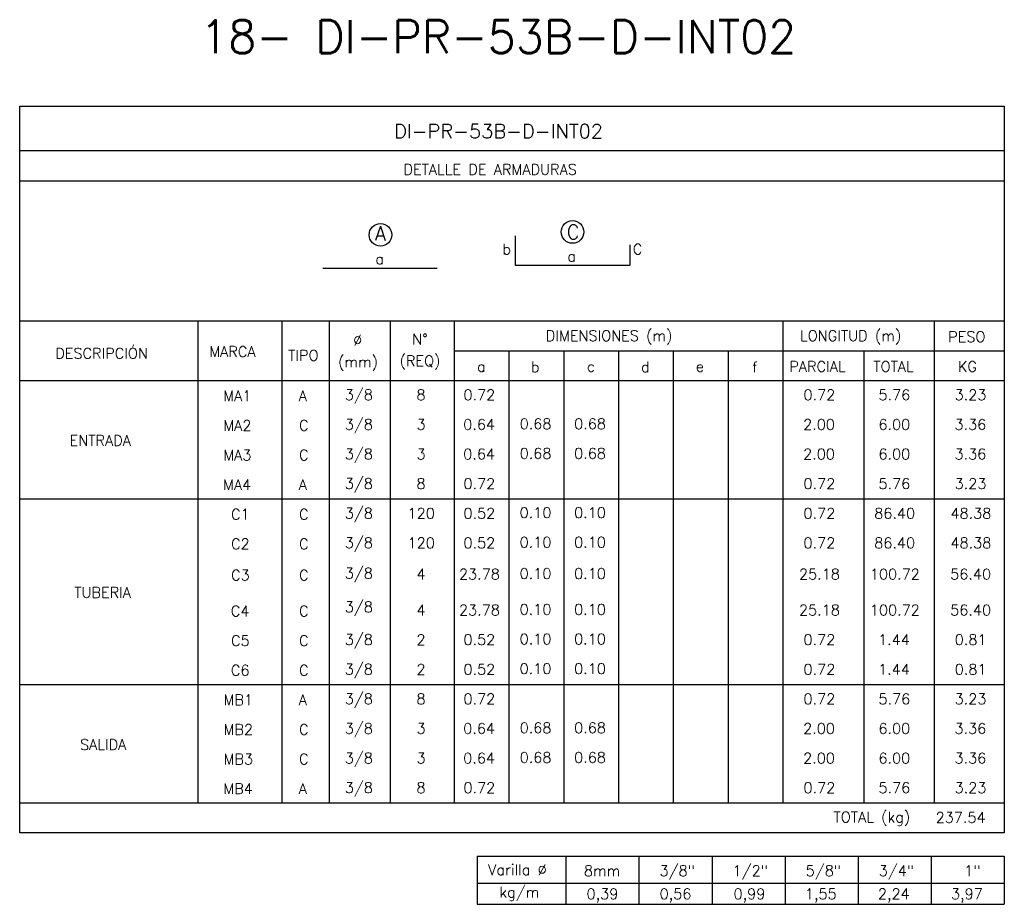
# Model space of a CAD drawing. Header units: metres. Extents: x -344 to 326, y 129 to 266.
# Tile 15 of 16: x 228 to 254, y 164 to 186. Entities that reach past the tile are written whole.
import ezdxf
from ezdxf.enums import TextEntityAlignment as Align

# ---------------------------------------------------------------- set-up
doc = ezdxf.new("R2010")
doc.units = ezdxf.units.M
for name, color, linetype in [('XREF-SE-CUADROS DE DESPIECE - HUAURA_PQT4$0$21', 3, 'Continuous'), ('XREF-SE-CUADROS DE DESPIECE - HUAURA_PQT4$0$21C', 3, 'Continuous'), ('XREF-SE-CUADROS DE DESPIECE - HUAURA_PQT4$0$23', 2, 'Continuous'), ('XREF-SE-CUADROS DE DESPIECE - HUAURA_PQT4$0$S-ANNO-TEXT', 7, 'Continuous'), ('XREF-SE-CUADROS DE DESPIECE - HUAURA_PQT4$0$S-LNWK-0006', 1, 'Continuous')]:
    doc.layers.add(name, color=color, linetype=linetype)
doc.styles.add('XREF-SE-CUADROS DE DESPIECE - HUAURA_PQT4$0$ROMANS-SP', font='romans.shx', dxfattribs={"width": 0.7})
doc.styles.add('XREF-SE-CUADROS DE DESPIECE - HUAURA_PQT4$0$TEGEPSA 100', font='romans.shx')

# ---------------------------------------------------------------- blocks, each defined once
blk = doc.blocks.new('XREF-SE-CUADROS DE DESPIECE - HUAURA_PQT4')
at = {"layer": 'XREF-SE-CUADROS DE DESPIECE - HUAURA_PQT4$0$21'}
for p, q in [((316.355, 72.91), (316.355, 71.394)), ((318.499, 72.91), (318.499, 71.394)), ((319.7, 72.91), (319.7, 71.394)), ((321.254, 72.91), (321.254, 71.394)), ((322.886, 72.91), (322.886, 71.394)), ((331.267, 72.91), (331.267, 71.394)), ((335.123, 72.91), (335.123, 71.394)), ((322.886, 72.148), (336.913, 72.148)), ((324.283, 72.148), (324.283, 71.394)), ((325.68, 72.148), (325.68, 71.394)), ((327.077, 72.148), (327.077, 71.394)), ((328.474, 72.148), (328.474, 71.394)), ((329.87, 72.148), (329.87, 71.394)), ((333.332, 72.148), (333.332, 71.394)), ((311.812, 71.394), (336.913, 71.394)), ((316.355, 71.394), (316.355, 60.631)), ((318.499, 71.394), (318.499, 60.631)), ((319.7, 71.394), (319.7, 60.631)), ((321.254, 71.394), (321.254, 60.631)), ((322.886, 71.394), (322.886, 60.631)), ((324.283, 71.394), (324.283, 60.631)), ((325.68, 71.394), (325.68, 60.631)), ((327.077, 71.394), (327.077, 60.631)), ((328.474, 71.394), (328.474, 60.631)), ((329.87, 71.394), (329.87, 60.631)), ((331.267, 71.394), (331.267, 60.631)), ((333.332, 71.394), (333.332, 60.631)), ((335.123, 71.394), (335.123, 60.631)), ((311.812, 68.377), (336.913, 68.377)), ((311.812, 63.649), (336.913, 63.649)), ((311.812, 60.631), (336.913, 60.631)), ((325.737, 59.278), (325.737, 58.05)), ((327.599, 59.278), (327.599, 58.05)), ((329.462, 59.278), (329.462, 58.05)), ((331.325, 59.278), (331.325, 58.05)), ((333.187, 59.278), (333.187, 58.05)), ((335.05, 59.278), (335.05, 58.05)), ((323.471, 58.59), (336.913, 58.59))]:
    blk.add_line(p, q, dxfattribs=at)
at = {"layer": 'XREF-SE-CUADROS DE DESPIECE - HUAURA_PQT4$0$21C'}
for centre in [(321.008, 75.105), (325.906, 75.177)]:
    blk.add_circle(centre, 0.288, dxfattribs=at)
at = {"layer": 'XREF-SE-CUADROS DE DESPIECE - HUAURA_PQT4$0$23'}
for p, q in [((311.812, 72.91), (336.913, 72.91)), ((323.471, 59.278), (323.471, 58.05)), ((323.471, 59.278), (336.913, 59.278)), ((323.471, 59.278), (323.471, 58.05)), ((336.913, 59.278), (336.913, 58.05)), ((323.471, 58.05), (336.913, 58.05))]:
    blk.add_line(p, q, dxfattribs=at)
blk.add_lwpolyline([(311.812, 78.38), (336.913, 78.38), (336.913, 59.869), (311.812, 59.869)], close=True, dxfattribs=at)
for points in [[(336.913, 77.244), (311.812, 77.244)], [(336.913, 76.474), (311.812, 76.474)]]:
    blk.add_lwpolyline(points, dxfattribs=at)
at = {"layer": 'XREF-SE-CUADROS DE DESPIECE - HUAURA_PQT4$0$S-LNWK-0006'}
blk.add_line((319.542, 74.252), (322.451, 74.252), dxfattribs=at)
blk.add_lwpolyline([(327.364, 74.848), (327.364, 74.338, -0.414214), (327.351, 74.325), (324.455, 74.325), (324.455, 75.076)], format="xyb", dxfattribs=at)
at = {"style": 'XREF-SE-CUADROS DE DESPIECE - HUAURA_PQT4$0$TEGEPSA 100'}
for s, p in [('Ø', (320.312, 72.286)), ('N°', (321.818, 72.313)), ('DIMENSIONES (m)', (325.225, 72.399)), ('LONGITUD (m)', (331.706, 72.399)), ('PESO', (335.482, 72.372)), ('DESCRIPCIÓN', (312.72, 71.95)), ('MARCA', (316.645, 71.995)), ('TIPO', (318.655, 71.898)), ('(REQ)', (321.497, 71.76)), ('(mm)', (319.93, 71.733)), ('a', (323.473, 71.616)), ('b', (324.844, 71.605)), ('c', (326.271, 71.616)), ('d', (327.652, 71.605)), ('e', (329.049, 71.616)), ('f', (330.486, 71.602)), ('PARCIAL', (331.433, 71.615)), ('TOTAL', (333.575, 71.615)), ('KG', (335.73, 71.615)), ('MA1', (317.001, 70.868)), ('A', (318.929, 70.868)), (' 3/8', (319.914, 70.894)), ('8', (321.927, 70.893)), ('0.72', (323.126, 70.893)), ('0.72', (331.794, 70.893)), ('5.76', (333.705, 70.893)), ('3.23', (335.647, 70.893)), ('MA2', (317.002, 70.112)), ('C', (318.935, 70.114)), (' 3/8', (319.914, 70.139)), ('3', (321.929, 70.138)), ('0.64', (323.12, 70.138)), ('0.68', (324.558, 70.154)), ('0.68', (325.947, 70.154)), ('2.00', (331.785, 70.138)), ('6.00', (333.704, 70.138)), ('3.36', (335.643, 70.138)), ('ENTRADA', (313.085, 69.73)), ('MA3', (317.003, 69.359)), ('C', (318.935, 69.359)), (' 3/8', (319.914, 69.385)), ('3', (321.929, 69.384)), ('0.64', (323.12, 69.384)), ('0.68', (324.558, 69.4)), ('0.68', (325.947, 69.4)), ('2.00', (331.785, 69.384)), ('6.00', (333.704, 69.384)), ('3.36', (335.643, 69.384)), ('MA4', (316.996, 68.605)), ('A', (318.929, 68.605)), (' 3/8', (319.914, 68.631)), ('8', (321.927, 68.63)), ('0.72', (323.126, 68.63)), ('0.72', (331.794, 68.63)), ('5.76', (333.705, 68.63)), ('3.23', (335.647, 68.63)), ('C1', (317.201, 67.851)), ('C', (318.935, 67.851)), (' 3/8', (319.914, 67.876)), ('120', (321.701, 67.875)), ('0.52', (323.126, 67.875)), ('0.10', (324.557, 67.891)), ('0.10', (325.946, 67.891)), ('0.72', (331.794, 67.875)), ('86.40', (333.598, 67.875)), ('48.38', (335.541, 67.875)), ('C2', (317.201, 67.096)), ('C', (318.935, 67.096)), (' 3/8', (319.914, 67.122)), ('120', (321.701, 67.121)), ('0.52', (323.126, 67.121)), ('0.10', (324.557, 67.137)), ('0.10', (325.946, 67.137)), ('0.72', (331.794, 67.121)), ('86.40', (333.598, 67.121)), ('48.38', (335.541, 67.121)), ('C3', (317.202, 66.3)), ('C', (318.935, 66.3)), (' 3/8', (319.914, 66.347)), ('4', (321.928, 66.325)), ('23.78', (323.011, 66.325)), ('0.10', (324.557, 66.34)), ('0.10', (325.946, 66.34)), ('25.18', (331.679, 66.325)), ('100.72', (333.486, 66.325)), ('56.40', (335.534, 66.325)), ('TUBERIA', (313.203, 65.859)), (' 3/8', (319.914, 65.491)), ('C4', (317.195, 65.385)), ('C', (318.935, 65.385)), ('4', (321.928, 65.41)), ('23.78', (323.011, 65.41)), ('0.10', (324.557, 65.426)), ('0.10', (325.946, 65.426)), ('25.18', (331.679, 65.41)), ('100.72', (333.486, 65.41)), ('56.40', (335.534, 65.41)), ('C5', (317.201, 64.631)), ('C', (318.935, 64.631)), (' 3/8', (319.914, 64.657)), ('2', (321.927, 64.654)), ('0.52', (323.126, 64.656)), ('0.10', (324.557, 64.672)), ('0.10', (325.946, 64.672)), ('0.72', (331.794, 64.656)), ('1.44', (333.695, 64.656)), ('0.81', (335.649, 64.656)), ('C6', (317.197, 63.877)), ('C', (318.935, 63.877)), (' 3/8', (319.914, 63.902)), ('2', (321.927, 63.899)), ('0.52', (323.126, 63.901)), ('0.10', (324.557, 63.917)), ('0.10', (325.946, 63.917)), ('0.72', (331.794, 63.901)), ('1.44', (333.695, 63.901)), ('0.81', (335.649, 63.901)), ('MB1', (317.009, 63.122)), ('A', (318.929, 63.122)), (' 3/8', (319.914, 63.148)), ('8', (321.927, 63.147)), ('0.72', (323.126, 63.147)), ('0.72', (331.794, 63.147)), ('5.76', (333.705, 63.147)), ('3.23', (335.647, 63.147)), ('MB2', (317.009, 62.367)), ('C', (318.935, 62.368)), (' 3/8', (319.914, 62.394)), ('3', (321.929, 62.393)), ('0.64', (323.12, 62.393)), ('0.68', (324.558, 62.409)), ('0.68', (325.947, 62.409)), ('2.00', (331.785, 62.393)), ('6.00', (333.704, 62.393)), ('3.36', (335.643, 62.393)), ('SALIDA', (313.351, 61.984)), ('MB3', (317.01, 61.614)), ('C', (318.935, 61.614)), (' 3/8', (319.914, 61.639)), ('3', (321.929, 61.638)), ('0.64', (323.12, 61.638)), ('0.68', (324.558, 61.654)), ('0.68', (325.947, 61.654)), ('2.00', (331.785, 61.638)), ('6.00', (333.704, 61.638)), ('3.36', (335.643, 61.638)), ('MB4', (317.003, 60.86)), ('A', (318.929, 60.86)), (' 3/8', (319.914, 60.885)), ('8', (321.927, 60.884)), ('0.72', (323.126, 60.884)), ('0.72', (331.794, 60.884)), ('5.76', (333.705, 60.884)), ('3.23', (335.647, 60.884))]:
    blk.add_text(s, height=0.27, dxfattribs=at).set_placement(p)
at = {"layer": 'Defpoints', "style": 'XREF-SE-CUADROS DE DESPIECE - HUAURA_PQT4$0$ROMANS-SP'}
blk.add_text('18- DI-PR-53B-D-INT02', height=0.83433, dxfattribs=at).set_placement((316.413, 79.735))
at = {"layer": 'XREF-SE-CUADROS DE DESPIECE - HUAURA_PQT4$0$23', "style": 'XREF-SE-CUADROS DE DESPIECE - HUAURA_PQT4$0$TEGEPSA 100'}
for s, p in [('TOTAL (kg)', (332.559, 60.136)), ('237.54', (335.163, 60.126))]:
    blk.add_text(s, height=0.27, dxfattribs=at).set_placement(p)
at = {"layer": 'XREF-SE-CUADROS DE DESPIECE - HUAURA_PQT4$0$S-ANNO-TEXT', "color": 4, "style": 'XREF-SE-CUADROS DE DESPIECE - HUAURA_PQT4$0$TEGEPSA 100'}
blk.add_text('DI-PR-53B-D-INT02', height=0.36233, dxfattribs=at).set_placement((321.356, 77.564))
at = {"layer": 'XREF-SE-CUADROS DE DESPIECE - HUAURA_PQT4$0$S-ANNO-TEXT', "style": 'XREF-SE-CUADROS DE DESPIECE - HUAURA_PQT4$0$TEGEPSA 100'}
for s, height, p in [('DETALLE DE ARMADURAS', 0.27006, (321.595, 76.635)), ('Varilla %%C', 0.27, (323.756, 58.795)), ('8mm', 0.27, (326.196, 58.77)), ('3/8"', 0.27, (328.124, 58.77)), ('1/2"', 0.27, (329.987, 58.77)), ('5/8"', 0.27, (331.85, 58.77)), ('3/4"', 0.27, (333.712, 58.77)), ('1"', 0.27, (335.891, 58.77)), ('kg/m', 0.27, (324.043, 58.225)), ('0,39', 0.27, (326.263, 58.18)), ('0,56', 0.27, (328.126, 58.18)), ('0,99', 0.27, (330.011, 58.18)), ('1,55', 0.27, (331.829, 58.18)), ('2,24', 0.27, (333.691, 58.18)), ('3,97', 0.27, (335.554, 58.18))]:
    blk.add_text(s, height=height, dxfattribs=at).set_placement(p)
for s, height, p in [('A', 0.362, (321.009, 74.959)), ('C', 0.362, (325.92, 74.995)), ('a', 0.27, (320.991, 74.355)), ('a', 0.27, (325.884, 74.424))]:
    blk.add_text(s, height=height, dxfattribs=at).set_placement(p, align=Align.CENTER)
for s, p in [('b', (324.339, 74.604)), ('C', (327.686, 74.604))]:
    blk.add_text(s, height=0.27, dxfattribs=at).set_placement(p, align=Align.RIGHT)

msp = doc.modelspace()

# ---------------------------------------------------------------- block references
msp.add_blockref('XREF-SE-CUADROS DE DESPIECE - HUAURA_PQT4', (-83.359, 105.83))

doc.saveas('drawing.dxf')
